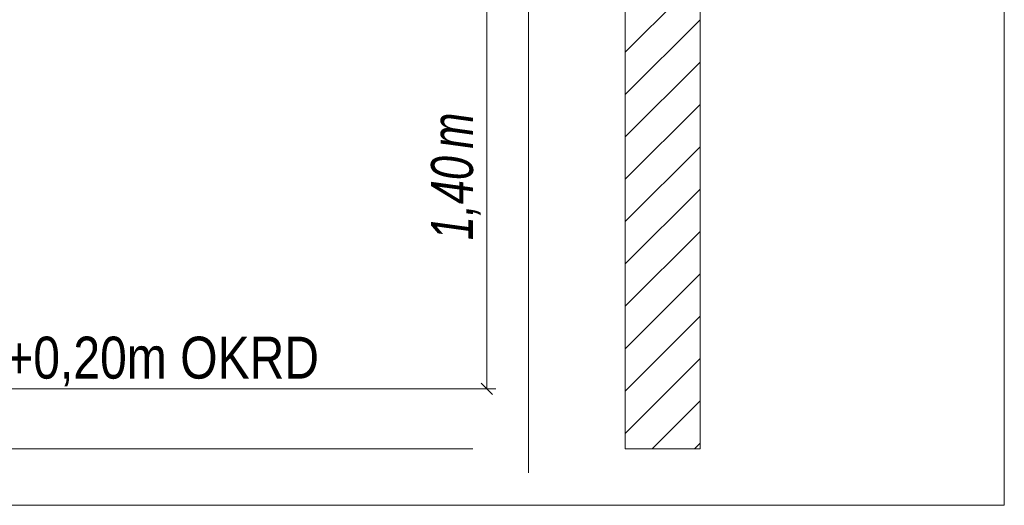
# Model space of a CAD drawing. Extents: x -620 to 3480, y 62 to 1107.
# Tile 239 of 256: x 163 to 196, y 902 to 918. Entities that reach past the tile are written whole.
import ezdxf
from ezdxf.lldxf.tags import DXFTag

# ---------------------------------------------------------------- set-up
doc = ezdxf.new("R2010")
doc.units = 0
doc.layers.get('0').update_dxf_attribs({"lineweight": 35})
for name, color, linetype, lineweight, true_color in [('E_Aussparung Bemaßung-A06G9GVM8I', 5, 'Continuous', 9, 0x0000ff), ('E_Detail_Beschriftung', 7, 'Continuous', 13, 0x009900), ('E_Detail_Wandschraffur', 7, 'Continuous', 5, 0xc0c0c0)]:
    doc.layers.add(name, color=color, linetype=linetype, lineweight=lineweight, true_color=true_color)
doc.layers.add('E_Detail_Linie_Text_Bem', color=7, linetype='Continuous', lineweight=13)
doc.styles.get("Standard").update_dxf_attribs({"font": 'ARIALN.TTF'})
tags = doc.linetypes.add('fein_strichliert', pattern=[4, 1, -2, 1]).pattern_tags.tags
tags[8:9] = [DXFTag(74, 4), DXFTag(75, 0), DXFTag(340, '0'), DXFTag(46, 0.0), DXFTag(50, 0.0), DXFTag(44, 0.0), DXFTag(45, 0.0)]
tags[6:7] = [DXFTag(74, 4), DXFTag(75, 0), DXFTag(340, '0'), DXFTag(46, 0.0), DXFTag(50, 0.0), DXFTag(44, 0.0), DXFTag(45, 0.0)]
tags[4:5] = [DXFTag(74, 4), DXFTag(75, 0), DXFTag(340, '0'), DXFTag(46, 0.0), DXFTag(50, 0.0), DXFTag(44, 0.0), DXFTag(45, 0.0)]
tags = doc.linetypes.add('fein_strichliert-A06G9GVL8I', pattern=[4, 1, -2, 1]).pattern_tags.tags
tags[8:9] = [DXFTag(74, 4), DXFTag(75, 0), DXFTag(340, '0'), DXFTag(46, 0.0), DXFTag(50, 0.0), DXFTag(44, 0.0), DXFTag(45, 0.0)]
tags[6:7] = [DXFTag(74, 4), DXFTag(75, 0), DXFTag(340, '0'), DXFTag(46, 0.0), DXFTag(50, 0.0), DXFTag(44, 0.0), DXFTag(45, 0.0)]
tags[4:5] = [DXFTag(74, 4), DXFTag(75, 0), DXFTag(340, '0'), DXFTag(46, 0.0), DXFTag(50, 0.0), DXFTag(44, 0.0), DXFTag(45, 0.0)]

# ---------------------------------------------------------------- blocks, each defined once
blk = doc.blocks.new('Referenz-A06G9GVT8I')
at = {"layer": 'E_Aussparung Bemaßung-A06G9GVM8I', "linetype": 'Continuous', "ltscale": 0.13}
for p, q in [((178.265, 919.832), (178.265, 905.832)), ((178.456, 905.641), (178.074, 906.023)), ((178.565, 905.832), (177.765, 905.832))]:
    blk.add_line(p, q, dxfattribs=at)
at = {"layer": 'E_Detail_Linie_Text_Bem', "linetype": 'fein_strichliert-A06G9GVL8I', "ltscale": 0.65}
for p, q in [((195.533, 901.943), (195.533, 963.26)), ((179.651, 903.024), (179.651, 955.904)), ((132.763, 901.943), (192.506, 901.943)), ((192.506, 901.943), (195.533, 901.943))]:
    blk.add_line(p, q, dxfattribs=at)
at = {"layer": 'E_Detail_Linie_Text_Bem', "linetype": 'Continuous', "ltscale": 0.13}
for p, q in [((185.38, 943.832), (185.38, 903.832)), ((182.88, 903.832), (182.88, 931.832)), ((140.779, 905.832), (177.792, 905.832)), ((140.779, 903.832), (177.792, 903.832)), ((185.38, 903.832), (182.88, 903.832))]:
    blk.add_line(p, q, dxfattribs=at)
at = {"layer": 'E_Detail_Wandschraffur', "linetype": 'fein_strichliert', "ltscale": 0.13}
for p, q in [((182.88, 917.073), (185.38, 919.573)), ((182.88, 914.245), (185.38, 916.744)), ((182.88, 911.416), (185.38, 913.916)), ((182.88, 908.588), (185.38, 911.087)), ((182.88, 905.759), (185.38, 908.259)), ((183.782, 903.832), (185.38, 905.431))]:
    blk.add_line(p, q, dxfattribs=at)
at = {"layer": 'E_Detail_Wandschraffur', "linetype": 'ByBlock', "ltscale": 0.13}
for p, q in [((182.88, 915.659), (185.38, 918.158)), ((182.88, 912.83), (185.38, 915.33)), ((182.88, 910.002), (185.38, 912.502)), ((182.88, 907.173), (185.38, 909.673)), ((182.88, 904.345), (185.38, 906.845)), ((185.196, 903.832), (185.38, 904.016))]:
    blk.add_line(p, q, dxfattribs=at)
at = {"layer": 'E_Aussparung Bemaßung-A06G9GVM8I', "linetype": 'Continuous', "ltscale": 0.13, "char_height": 1.4, "attachment_point": 1, "rotation": 90}
for s, insert in [('{\\W0.9;\\fArial Narrow|b0|i1;m}', (176.399, 913.853)), ('{\\W0.9;\\fArial Narrow|b0|i1;1,40 }', (176.399, 910.796))]:
    blk.add_mtext(s, dxfattribs=dict(at, insert=insert))
at = {"layer": 'E_Detail_Beschriftung', "linetype": 'Continuous', "ltscale": 0.13, "insert": (156.082, 907.574), "char_height": 1.4, "attachment_point": 1}
blk.add_mtext('{\\fArial Narrow;OKFF = +0,20m OKRD}', dxfattribs=at)

msp = doc.modelspace()

# ---------------------------------------------------------------- block references
at = {"color": 8, "lineweight": 25, "ltscale": 0.25, "true_color": 0x808080}
msp.add_blockref('Referenz-A06G9GVT8I', (0, 0), dxfattribs=at)

doc.saveas('drawing.dxf')
